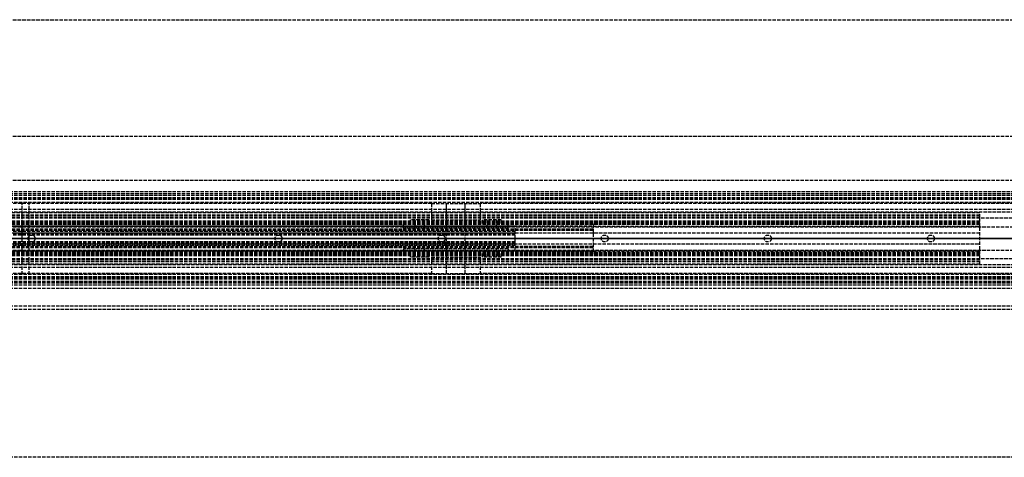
# Model space of a CAD drawing. Header units: millimetres. Extents: x 0 to 2000, y -94 to 94.
# Tile 9 of 11: x 213 to 636, y -94 to 94. Entities that reach past the tile are written whole.
import ezdxf

# ---------------------------------------------------------------- set-up
doc = ezdxf.new("R2010")
doc.units = ezdxf.units.MM
doc.header["$LTSCALE"] = 10
doc.linetypes.add('ALLCAD_Strich', pattern=[0.2, 0.15, -0.05])
doc.layers.add('BESCH_KONT_sich_schn_ansi_2d', color=40, linetype='Continuous')
doc.layers.add('BESCH_KONT_sich_schn_grun_2d', color=10, linetype='Continuous')

msp = doc.modelspace()

# ---------------------------------------------------------------- linework, layer by layer
at = {"layer": 'BESCH_KONT_sich_schn_ansi_2d', "linetype": 'ALLCAD_Strich'}
for p, q in [((0, 0, 2368), (2000, 0, 2368)), ((2000, 0, 2418), (0, 0, 2418)), ((2000, 0, 2365.5), (0, 0, 2365.5)), ((2000, 0, 2250), (0, 0, 2250)), ((2000, 0, 2306), (0, 0, 2306)), ((2000, 0, 2307.5), (0, 0, 2307.5)), ((2000, 0, 2312.5), (0, 0, 2312.5)), ((2000, 0, 2331.5), (0, 0, 2331.5)), ((2000, 0, 2333), (0, 0, 2333)), ((2000, 0, 2335.5), (0, 0, 2335.5)), ((2000, 0, 2342), (0, 0, 2342)), ((2000, 0, 2343.5), (0, 0, 2343.5)), ((2000, 0, 2365), (0, 0, 2365)), ((2000, 0, 2346.21), (0, 0, 2346.21)), ((2000, 0, 2344.44), (0, 0, 2344.44)), ((2000, 0, 2343.73), (0, 0, 2343.73)), ((2000, 0, 2345.5), (0, 0, 2345.5)), ((2000, 0, 2251.5), (0, 0, 2251.5)), ((2000, 0, 2303.5), (0, 0, 2303.5)), ((2000, 0, 2306), (0, 0, 2306)), ((2000, 0, 2343.73), (0, 0, 2343.73)), ((2000, 0, 2344.44), (0, 0, 2344.44)), ((2000, 0, 2346.5), (0, 0, 2346.5)), ((2000, 0, 2364), (0, 0, 2364)), ((2000, 0, 2305.5), (0.02, 0, 2305.5)), ((973, 0, 7), (2, 0, 7)), ((625, 0, 2335.4), (59, 0, 2335.4)), ((59, 0, 2331.4), (625, 0, 2331.4)), ((59, 0, 2327.4), (625, 0, 2327.4)), ((625, 0, 2334.4), (59, 0, 2334.4)), ((625, 0, 2334.9), (59, 0, 2334.9)), ((625, 0, 2339.4), (59, 0, 2339.4)), ((625, 0, 2339.9), (59, 0, 2339.9)), ((625, 0, 2333.9), (59, 0, 2333.9)), ((625, 0, 2332.4), (59, 0, 2332.4)), ((625, 0, 2326.4), (59, 0, 2326.4)), ((425.6, 0, 2314.15), (142.6, 0, 2314.15)), ((425.6, 0, 2313.4), (142.6, 0, 2313.4)), ((425.6, 0, 2311.4), (142.6, 0, 2311.4)), ((425.6, 0, 2330.4), (142.6, 0, 2330.4)), ((425.6, 0, 2331.4), (142.6, 0, 2331.4)), ((425.6, 0, 2327.4), (142.6, 0, 2327.4)), ((425.6, 0, 2321.9), (158.92, 0, 2321.9)), ((425.6, 0, 2321.15), (159.45, 0, 2321.15)), ((163, 0, 2311.4), (459, 0, 2311.4)), ((459, 0, 2308.9), (163, 0, 2308.9)), ((459, 0, 2304.9), (163, 0, 2304.9)), ((459, 0, 2303.4), (163, 0, 2303.4)), ((459, 0, 2312.4), (163, 0, 2312.4)), ((163, 0, 2310.4), (459, 0, 2310.4)), ((459, 0, 2322.9), (163, 0, 2322.9)), ((459, 0, 2323.9), (163, 0, 2323.9)), ((459, 0, 2325.4), (163, 0, 2325.4)), ((459, 0, 2325.9), (163, 0, 2325.9)), ((179.5, 0, 2293), (852.5, 0, 2293)), ((214, 0, 2348.5), (217, 0, 2348.5)), ((214, 0, 2348.5), (214, 0, 2365)), ((978, 0, 2365), (214, 0, 2365)), ((216.5, 0, 2339.9), (216.5, 0, 2335.4)), ((216.5, 0, 2331.4), (216.5, 0, 2334.4)), ((216.5, 0, 2308.9), (216.5, 0, 2311.4)), ((216.98, 0, 2348.5), (216.98, 0, 2348.5)), ((216.98, 0, 2348.5), (216.98, 0, 2348.5)), ((216.98, 0, 2348.5), (216.98, 0, 2348.5)), ((216.98, 0, 2348.5), (216.99, 0, 2348.5)), ((216.98, 0, 2348.5), (216.98, 0, 2348.5)), ((216.98, 0, 2348.5), (216.98, 0, 2348.5)), ((216.98, 0, 2348.5), (216.98, 0, 2348.5)), ((216.98, 0, 2348.5), (216.98, 0, 2348.5)), ((216.98, 0, 2348.5), (216.98, 0, 2348.5)), ((216.98, 0, 2348.5), (216.98, 0, 2348.5)), ((216.99, 0, 2348.5), (216.99, 0, 2348.5)), ((216.99, 0, 2348.5), (216.99, 0, 2348.5)), ((216.99, 0, 2348.5), (216.99, 0, 2348.5)), ((216.99, 0, 2348.5), (216.99, 0, 2348.5)), ((216.99, 0, 2348.5), (216.99, 0, 2348.5)), ((216.99, 0, 2348.5), (216.99, 0, 2348.5)), ((216.99, 0, 2348.5), (216.99, 0, 2348.5)), ((216.99, 0, 2348.5), (216.99, 0, 2348.5)), ((216.99, 0, 2348.5), (216.99, 0, 2348.5)), ((216.99, 0, 2348.5), (216.99, 0, 2348.5)), ((217, 0, 2348.5), (216.99, 0, 2348.5)), ((216.99, 0, 2348.5), (216.99, 0, 2348.5)), ((217, 0, 2348.5), (217, 0, 2348.5)), ((217, 0, 2348.5), (217, 0, 2348.5)), ((217, 0, 2348.5), (217, 0, 2348.5)), ((217, 0, 2348.5), (217, 0, 2348.5)), ((217, 0, 2348.5), (217, 0, 2348.5)), ((217, 0, 2348.5), (217, 0, 2348.5)), ((217, 0, 2348.5), (217, 0, 2348.5)), ((217, 0, 2348.5), (217, 0, 2348.5)), ((217, 0, 2348.5), (217, 0, 2343.5)), ((975, 0, 2343.5), (217, 0, 2343.5)), ((219.5, 0, 2339.9), (219.5, 0, 2335.4)), ((219.5, 0, 2331.4), (219.5, 0, 2334.4)), ((219.5, 0, 2308.9), (219.5, 0, 2311.4)), ((322.5, 0, 2339.9), (322.5, 0, 2335.4)), ((322.5, 0, 2331.4), (322.5, 0, 2334.4)), ((322.5, 0, 2308.9), (322.5, 0, 2311.4)), ((325.5, 0, 2339.9), (325.5, 0, 2335.4)), ((325.5, 0, 2331.4), (325.5, 0, 2334.4)), ((325.5, 0, 2308.9), (325.5, 0, 2311.4)), ((377.6, 0, 2322.9), (422.6, 0, 2322.9)), ((377.6, 0, 2312.4), (377.6, 0, 2322.9)), ((422.6, 0, 2312.4), (377.6, 0, 2312.4)), ((392.5, 0, 2339.9), (392.5, 0, 2335.4)), ((392.5, 0, 2331.4), (392.5, 0, 2334.4)), ((392.5, 0, 2308.9), (392.5, 0, 2311.4)), ((395.5, 0, 2339.9), (395.5, 0, 2335.4)), ((395.5, 0, 2331.4), (395.5, 0, 2334.4)), ((395.5, 0, 2308.9), (395.5, 0, 2311.4)), ((422.58, 0, 2322.9), (422.58, 0, 2322.89)), ((422.58, 0, 2322.89), (422.58, 0, 2322.89)), ((422.58, 0, 2322.9), (422.58, 0, 2322.89)), ((422.58, 0, 2322.9), (422.58, 0, 2322.9)), ((422.58, 0, 2322.89), (422.58, 0, 2322.89)), ((422.58, 0, 2322.89), (422.58, 0, 2322.9)), ((422.59, 0, 2322.9), (422.59, 0, 2322.9)), ((422.59, 0, 2322.9), (422.59, 0, 2322.89)), ((422.59, 0, 2322.9), (422.59, 0, 2322.9)), ((422.59, 0, 2322.9), (422.59, 0, 2322.9)), ((422.59, 0, 2322.9), (422.59, 0, 2322.9)), ((422.59, 0, 2322.89), (422.59, 0, 2322.89)), ((422.59, 0, 2322.89), (422.59, 0, 2322.89)), ((422.59, 0, 2322.89), (422.59, 0, 2322.89)), ((422.59, 0, 2322.9), (422.59, 0, 2322.9)), ((422.59, 0, 2322.9), (422.59, 0, 2322.9)), ((422.59, 0, 2322.89), (422.59, 0, 2322.9)), ((422.59, 0, 2322.89), (422.59, 0, 2322.9)), ((422.6, 0, 2322.9), (422.6, 0, 2322.89)), ((422.6, 0, 2322.89), (422.6, 0, 2322.89)), ((422.6, 0, 2322.9), (422.6, 0, 2322.89)), ((422.6, 0, 2322.9), (422.6, 0, 2322.9)), ((422.6, 0, 2322.89), (422.6, 0, 2322.89)), ((422.6, 0, 2322.9), (422.6, 0, 2312.4)), ((425.6, 0, 2314.15), (425.6, 0, 2321.15)), ((425.6, 0, 2321.15), (425.6, 0, 2321.9)), ((425.6, 0, 2321.9), (425.6, 0, 2327.4)), ((425.6, 0, 2313.4), (425.6, 0, 2314.15)), ((425.6, 0, 2311.4), (425.6, 0, 2313.4)), ((425.6, 0, 2327.4), (425.6, 0, 2331.4)), ((625, 0, 2325.9), (459, 0, 2325.9)), ((459, 0, 2325.4), (459, 0, 2325.9)), ((459, 0, 2322.9), (459, 0, 2325.4)), ((459, 0, 2312.4), (459, 0, 2322.9)), ((459, 0, 2303.4), (459, 0, 2312.4)), ((462.5, 0, 2339.9), (462.5, 0, 2335.4)), ((462.5, 0, 2331.4), (462.5, 0, 2334.4)), ((465.5, 0, 2339.9), (465.5, 0, 2335.4)), ((465.5, 0, 2331.4), (465.5, 0, 2334.4)), ((532.5, 0, 2339.9), (532.5, 0, 2335.4)), ((532.5, 0, 2331.4), (532.5, 0, 2334.4)), ((535.5, 0, 2339.9), (535.5, 0, 2335.4)), ((535.5, 0, 2331.4), (535.5, 0, 2334.4)), ((602.5, 0, 2339.9), (602.5, 0, 2335.4)), ((602.5, 0, 2331.4), (602.5, 0, 2334.4)), ((605.5, 0, 2339.9), (605.5, 0, 2335.4)), ((605.5, 0, 2331.4), (605.5, 0, 2334.4)), ((625, 0, 2333.9), (625, 0, 2339.9)), ((625, 0, 2332.4), (625, 0, 2333.9)), ((625, 0, 2326.4), (625, 0, 2332.4)), ((625, 0, 2325.9), (625, 0, 2326.4))]:
    msp.add_line(p, q, dxfattribs=at)
at = {"layer": 'BESCH_KONT_sich_schn_ansi_2d', "linetype": 'ALLCAD_Strich', "extrusion": (0, 1, 0)}
for centre in [(-384.6, 2318.4), (-415.6, 2318.4)]:
    msp.add_circle(centre, 4, dxfattribs=at)
at = {"layer": 'BESCH_KONT_sich_schn_ansi_2d', "linetype": 'ALLCAD_Strich', "extrusion": (0, -1, 0)}
for centre, radius in [((384.6, 2318.4), 2), ((400.1, 2318.4), 10.5), ((400.1, 2318.4), 4), ((400.1, 2318.4), 4), ((415.6, 2318.4), 2)]:
    msp.add_circle(centre, radius, dxfattribs=at)
at = {"layer": 'BESCH_KONT_sich_schn_ansi_2d', "linetype": 'ALLCAD_Strich', "extrusion": (0, 1, 0)}
for centre, radius, start, end in [((-422.58, 2322.9), 0.00116, 90, 180), ((-422.58, 2322.89), 0.00116, 180, 270), ((-422.58, 2322.9), 0.00271, 0, 90), ((-422.58, 2322.89), 0.00271, 270, 0), ((-422.59, 2322.9), 0.00093, 90, 180), ((-422.59, 2322.9), 0.00093, 180, 270), ((-422.6, 2322.9), 0.00271, 0, 90), ((-422.6, 2322.89), 0.00271, 270, 0), ((-422.6, 2322.9), 0.00116, 90, 180), ((-422.6, 2322.89), 0.00116, 180, 270)]:
    msp.add_arc(centre, radius, start, end, dxfattribs=at)
at = {"layer": 'BESCH_KONT_sich_schn_ansi_2d', "linetype": 'ALLCAD_Strich', "extrusion": (0, -1, 0)}
for centre, radius, start, end in [((422.58, 2322.89), 0.00271, 270, 0), ((422.58, 2322.9), 0.00271, 0, 90), ((422.58, 2322.89), 0.00116, 180, 270), ((422.58, 2322.9), 0.00116, 90, 180), ((422.59, 2322.9), 0.00217, 270, 0), ((422.59, 2322.9), 0.00217, 360, 90), ((422.6, 2322.89), 0.00271, 270, 0), ((422.6, 2322.9), 0.00271, 0, 90), ((422.6, 2322.89), 0.00116, 180, 270), ((422.6, 2322.9), 0.00116, 90, 180)]:
    msp.add_arc(centre, radius, start, end, dxfattribs=at)
at = {"layer": 'BESCH_KONT_sich_schn_grun_2d', "linetype": 'ALLCAD_Strich'}
for p, q in [((0, 94), (2000, 94)), ((0, 44), (2000, 44)), ((0, 25), (2000, 25)), ((2000, 20), (0, 20)), ((2000, 19.21), (0, 19.21)), ((2000, 18.5), (0, 18.5)), ((2000, 17.5), (0, 17.5)), ((2000, 17.44), (0, 17.44)), ((2000, 17), (0, 17)), ((2000, 16.73), (0, 16.73)), ((2000, 15.5), (0, 15.5)), ((389.6, 15), (195.6, 15)), ((214, -15.5), (214, 15.5)), ((978, 15.5), (214, 15.5)), ((216.98, 15.5), (216.98, 15.49)), ((216.98, 15.5), (216.98, 15.49)), ((216.98, 15.49), (216.98, 15.5)), ((216.98, 15.5), (216.98, 15.5)), ((216.98, 15.49), (216.98, 15.49)), ((216.98, 15.49), (216.98, 15.49)), ((216.99, 15.5), (216.99, 15.49)), ((216.99, 15.49), (216.99, 15.5)), ((216.99, 15.5), (216.99, 15.5)), ((216.99, 15.5), (216.99, 15.5)), ((216.99, 15.5), (216.99, 15.5)), ((216.99, 15.49), (216.99, 15.5)), ((216.99, 15.5), (216.99, 15.5)), ((216.99, 15.49), (216.99, 15.5)), ((216.99, 15.5), (216.99, 15.49)), ((216.99, 15.49), (216.99, 15.49)), ((216.99, 15.49), (216.99, 15.49)), ((216.99, 15.49), (216.99, 15.49)), ((217, 15.5), (217, 15.49)), ((217, 15.49), (217, 15.5)), ((217, 15.49), (217, 15.5)), ((217, 15.5), (217, 15.5)), ((217, 15.5), (217, 15.5)), ((217, 15.49), (217, 15.49)), ((217, -15.5), (217, 15.49)), ((217, 15.49), (217, 15.49)), ((389.6, 15), (410.6, 15)), ((389.6, 15), (389.6, 8)), ((396.1, -15), (396.1, 15)), ((396.1, 8), (396.1, 15)), ((404.1, -15), (404.1, 15)), ((404.1, 8), (404.1, 15)), ((811.4, 15), (410.6, 15)), ((410.6, 15), (410.6, 8)), ((2000, 12.5), (0, 12.5)), ((2000, 11.25), (0, 11.25)), ((625, 11), (59, 11)), ((625, 10), (59, 10)), ((625, 9.75), (59, 9.75)), ((625, 9), (59, 9)), ((625, 8.75), (59, 8.75)), ((625, 9), (625, 11)), ((625, 8.75), (625, 9)), ((625, -8.75), (625, 8.75)), ((1941, 8.75), (625, 8.75)), ((625, 7.5), (59, 7.5)), ((625, 7), (59, 7)), ((625, 6.5), (59, 6.5)), ((59.02, 5.25), (625, 5.25)), ((138, 5), (894, 5)), ((425.6, 5.25), (142.6, 5.25)), ((459, 6), (163, 6)), ((163, 5.5), (459, 5.5)), ((377.6, 4.5), (377.6, 6.5)), ((422.58, 4.5), (377.6, 4.5)), ((388.6, 8), (380.6, 8)), ((380.6, 6.5), (380.6, 8)), ((382.6, 4.5), (382.6, 8)), ((386.6, 4.5), (386.6, 8)), ((388.6, 6.5), (388.6, 8)), ((389.6, 8), (410.6, 8)), ((396.1, 4.5), (396.1, 6.5)), ((404.1, 4.5), (404.1, 6.5)), ((419.6, 8), (411.6, 8)), ((411.6, 6.5), (411.6, 8)), ((413.6, 4.5), (413.6, 8)), ((417.6, 4.5), (417.6, 8)), ((419.6, 6.5), (419.6, 8)), ((422.6, 4.5), (422.58, 4.5)), ((422.58, 4.5), (422.58, 4.5)), ((422.58, 4.5), (422.58, 4.5)), ((422.58, 4.5), (422.58, 4.5)), ((422.58, 4.5), (422.58, 4.5)), ((422.58, 4.5), (422.59, 4.5)), ((422.58, 4.5), (422.58, 4.5)), ((422.58, 4.5), (422.58, 4.5)), ((422.58, 4.5), (422.58, 4.5)), ((422.58, 4.5), (422.58, 4.5)), ((422.58, 4.5), (422.58, 4.5)), ((422.58, 4.5), (422.58, 4.5)), ((422.58, 4.5), (422.58, 4.5)), ((422.58, 4.5), (422.58, 4.5)), ((422.59, 4.5), (422.59, 4.5)), ((422.59, 4.5), (422.59, 4.5)), ((422.59, 4.5), (422.59, 4.5)), ((422.59, 4.5), (422.59, 4.5)), ((422.59, 4.5), (422.59, 4.5)), ((422.59, 4.5), (422.59, 4.5)), ((422.59, 4.5), (422.59, 4.5)), ((422.59, 4.5), (422.59, 4.5)), ((422.59, 4.5), (422.59, 4.5)), ((422.59, 4.5), (422.59, 4.5)), ((422.6, 4.5), (422.59, 4.5)), ((422.59, 4.5), (422.59, 4.5)), ((422.6, 4.5), (422.6, 6.5)), ((422.6, 4.5), (422.6, 4.5)), ((422.6, 4.5), (422.6, 4.5)), ((422.6, 4.5), (422.6, 4.5)), ((422.6, 4.5), (422.6, 4.5)), ((422.6, 4.5), (422.6, 4.5)), ((422.6, 4.5), (422.6, 4.5)), ((422.6, 4.5), (422.6, 4.5)), ((422.6, 4.5), (422.6, 4.5)), ((422.6, 4.5), (422.6, 4.5)), ((422.6, 4.5), (422.6, 4.5)), ((422.6, 4.5), (422.6, 4.5)), ((422.6, 4.5), (422.6, 4.5)), ((422.6, 4.5), (422.6, 4.5)), ((425.6, 3), (425.6, 5.25)), ((459, 6), (459, 6.5)), ((459, 6), (459, 2.25)), ((625, 6), (459, 6)), ((625, 2.25), (59, 2.25)), ((425.6, 3), (142.6, 3)), ((425.6, 2.25), (142.6, 2.25)), ((425.6, 2), (142.6, 2)), ((425.6, 1.5), (159.45, 1.5)), ((459, 4), (163, 4)), ((459, 3.5), (163, 3.5)), ((425.6, 2), (425.6, 3)), ((425.6, -2), (425.6, 2)), ((459, 2.25), (459, -2.25)), ((59, -2.25), (625, -2.25)), ((425.6, -2), (142.6, -2)), ((425.6, -2.25), (142.6, -2.25)), ((425.6, -3), (142.6, -3)), ((425.6, -1.5), (159.45, -1.5)), ((459, -3.5), (163, -3.5)), ((459, -4), (163, -4)), ((425.6, -3), (425.6, -2)), ((425.6, -5.25), (425.6, -3)), ((459, -2.25), (459, -6)), ((59, -5.25), (625, -5.25)), ((625, -6.5), (59, -6.5)), ((625, -7), (59, -7)), ((625, -7.5), (59, -7.5)), ((138, -5), (894, -5)), ((425.6, -5.25), (142.6, -5.25)), ((459, -5.5), (163, -5.5)), ((459, -6), (163, -6)), ((377.6, -4.5), (377.6, -6.5)), ((422.6, -4.5), (377.6, -4.5)), ((380.6, -8), (380.6, -6.5)), ((388.6, -8), (380.6, -8)), ((382.6, -8), (382.6, -4.5)), ((386.6, -8), (386.6, -4.5)), ((388.6, -8), (388.6, -6.5)), ((389.6, -8), (410.6, -8)), ((389.6, -8), (389.6, -15)), ((396.1, -6.5), (396.1, -4.5)), ((396.1, -15), (396.1, -8)), ((404.1, -6.5), (404.1, -4.5)), ((404.1, -15), (404.1, -8)), ((410.6, -8), (410.6, -15)), ((411.6, -8), (411.6, -6.5)), ((419.6, -8), (411.6, -8)), ((413.6, -8), (413.6, -4.5)), ((417.6, -8), (417.6, -4.5)), ((419.6, -8), (419.6, -6.5)), ((422.6, -4.5), (422.6, -6.5)), ((625, -6), (459, -6)), ((459, -6.5), (459, -6)), ((2000, -11.25), (0, -11.25)), ((2000, -12.5), (0, -12.5)), ((625, -8.75), (59, -8.75)), ((625, -9), (59, -9)), ((625, -9.75), (59, -9.75)), ((625, -10), (59, -10)), ((625, -11), (59, -11)), ((625, -9), (625, -8.75)), ((1941, -8.75), (625, -8.75)), ((625, -11), (625, -9)), ((2000, -15.5), (0, -15.5)), ((2000, -16.5), (0, -16.5)), ((2000, -16.73), (0, -16.73)), ((2000, -16.73), (0, -16.73)), ((389.6, -15), (195.6, -15)), ((978, -15.5), (214, -15.5)), ((389.6, -15), (410.6, -15)), ((811.4, -15), (410.6, -15)), ((2000, -17), (0, -17)), ((2000, -17.44), (0, -17.44)), ((2000, -17.44), (0, -17.44)), ((2000, -17.5), (0, -17.5)), ((2000, -17.5), (0, -17.5)), ((2000, -18.5), (0, -18.5)), ((2000, -18.79), (0, -18.79)), ((2000, -19.21), (0, -19.21)), ((2000, -19.21), (0, -19.21)), ((2000, -20), (0, -20)), ((2000, -21.5), (0, -21.5)), ((2000, -29), (0, -29)), ((2000, -30.5), (0, -30.5)), ((2000, -94), (0, -94))]:
    msp.add_line(p, q, dxfattribs=at)
for centre in [(218, 0), (324, 0), (394, 0), (464, 0), (534, 0), (604, 0)]:
    msp.add_circle(centre, 1.5, dxfattribs=at)
for centre, radius, start, end in [((216.98, 15.5), 0.00271, 90, 180), ((216.98, 15.5), 0.00271, 0, 90), ((216.98, 15.5), 0.00116, 0, 90), ((216.98, 15.5), 0.00116, 90, 180), ((216.98, 15.49), 0.00271, 180, 270), ((216.98, 15.49), 0.00271, 270, 0), ((216.98, 15.49), 0.00116, 270, 360), ((216.98, 15.49), 0.00116, 180, 270), ((216.99, 15.5), 0.00217, 360, 90), ((216.99, 15.49), 0.00093, 0, 90), ((217, 15.5), 0.00271, 90, 180), ((216.99, 15.49), 0.00217, 270, 0), ((216.99, 15.49), 0.00093, 270, 0), ((217, 15.49), 0.00271, 180, 270), ((217, 15.5), 0.00116, 0, 90), ((217, 15.5), 0.00271, 0, 90), ((217, 15.5), 0.00116, 90, 180), ((217, 15.49), 0.00271, 270, 0), ((217, 15.49), 0.00116, 270, 360), ((217, 15.49), 0.00116, 180, 270)]:
    msp.add_arc(centre, radius, start, end, dxfattribs=at)

doc.saveas('drawing.dxf')
